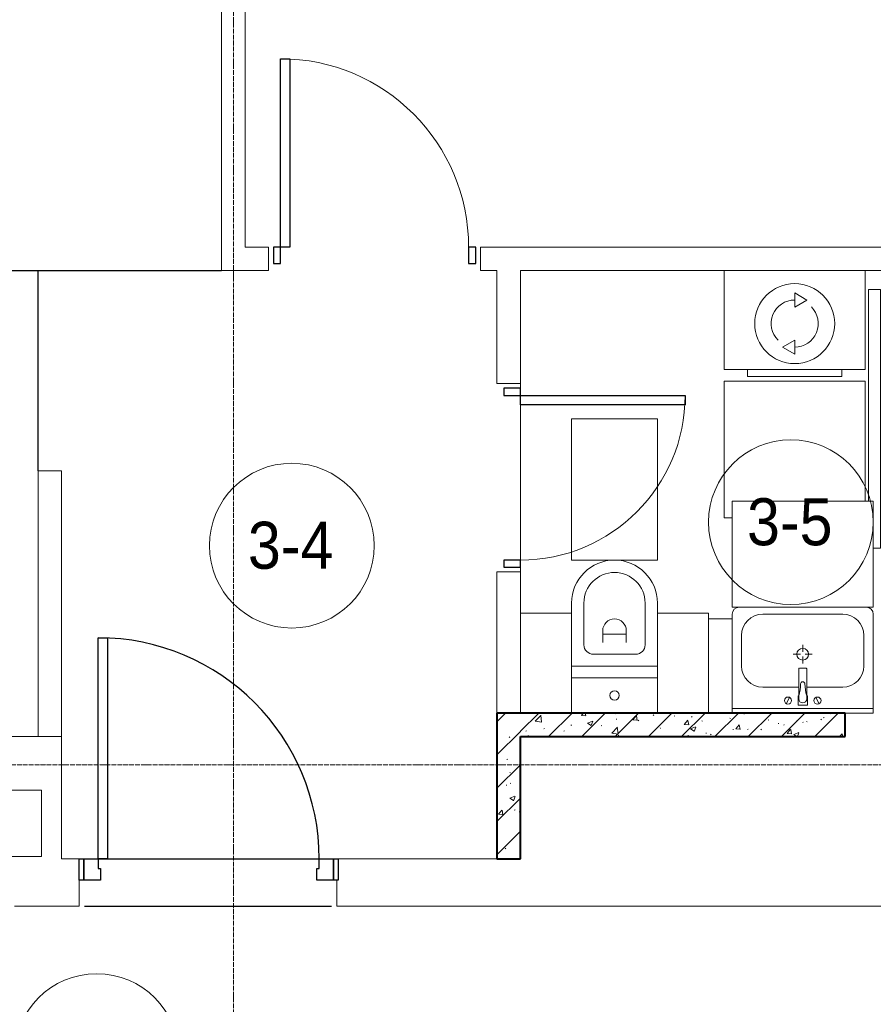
# Model space of a CAD drawing. Header units: millimetres. Extents: x 5617 to 106797, y 7718 to 221433.
# Tile 23 of 50: x 41944 to 45572, y 69782 to 73966. Entities that reach past the tile are written whole.
import ezdxf

# ---------------------------------------------------------------- set-up
doc = ezdxf.new("R2010")
doc.units = ezdxf.units.MM
doc.linetypes.add('ADSK_Линия сетки', pattern=[25, 20, -2.5, 0, -2.5])
doc.linetypes.add('Линия сетки', pattern=[25, 20, -2.5, 0, -2.5])
for name, color, linetype, lineweight in [('Двери', 7, 'Continuous', 18), ('Каркас_Импост', 7, 'Continuous', 30), ('Марки помещений', 7, 'Continuous', 20), ('Мебель', 7, 'Continuous', 18), ('Монтажный зазор', 7, 'Continuous', 30), ('Оси', 7, 'Continuous', 9), ('Панель', 7, 'Continuous', 30), ('Перекрытия', 7, 'Continuous', 18), ('Сантехнические приборы', 7, 'Continuous', 18), ('Стены', 7, 'Continuous', 18), ('Стены разрез', 7, 'Continuous', 40), ('Электрооборудование', 7, 'Continuous', 18)]:
    doc.layers.add(name, color=color, linetype=linetype, lineweight=lineweight)
doc.layers.add('Линии', color=7, linetype='Continuous', lineweight=9, true_color=0x00a600)
doc.styles.add('Arial_3', font='arial.ttf', dxfattribs={"width": 0.9, "height": 200})
pattern_1 = [(50, (0, 0), (218.62117, -19.1268), [22.86, -251.46]), (355, (0, 0), (-42.29187, 229.2684), [18.288, -201.168]), (100.451, (18.22, -1.6), (176.33107, 210.13963), [19.428, -213.708]), (46.184, (0, 60.96), (325.29495, -50.45164), [34.29, -377.19]), (96.636, (27.1, 56.76), (284.883, 296.91266), [29.142, -320.562]), (351.184, (0, 60.96), (284.8858, 296.9107), [27.432, -301.752]), (21, (30.48, 45.72), (181.93753, -122.71832), [22.86, -251.46]), (326, (30.48, 45.72), (74.16223, 221.0262), [18.288, -201.168]), (71.451, (45.64, 35.5), (256.10035, 98.30526), [19.428, -213.708]), (37.5, (0, 0), (3.70639, 101.465895), [3.353, -195.377, 3.353, -200.863, -201.93]), (37.5, (0, 0), (3.70639, 101.465895), [-402.946, 3.353, -198.577]), (7.5, (0, 0), (80.18358, 120.21653), [3.353, -113.081, 3.353, -190.805, -76.962]), (7.5, (0, 0), (80.18358, 120.21653), [-310.591, 3.353, -73.609]), (327.5, (-67.97, 0), (162.708646, -6.87497), [3.353, -72.847, 3.353, -234.391, -315.468]), (327.5, (-67.97, 0), (162.708646, -6.87497), [-313.944, 3.353, -312.115]), (317.5, (-98.45, 0), (177.75468, 30.51183), [3.353, -95.707, 3.353, -154.534, -224.028]), (317.5, (-98.45, 0), (177.75468, 30.51183), [-256.946, 3.353, -220.675])]
pattern_2 = [(45, (0, 0), (-70.71068, 70.71068), [])]

# ---------------------------------------------------------------- blocks, each defined once
blk = doc.blocks.new('MR_Зона обслуживания - MR_Зона обслуживания-2637390-МКСС_K3_L22__72_750_')
at = {"layer": 'Мебель', "color": 254, "lineweight": 9, "true_color": 0xcccccc}
for p, q in [((182.5, 0), (-182.5, 0)), ((-182.5, 0), (-182.5, -600)), ((182.5, -600), (182.5, 0)), ((-182.5, -600), (182.5, -600))]:
    blk.add_line(p, q, dxfattribs=at)
blk = doc.blocks.new('MR_Зона обслуживания - MR_Зона обслуживания-2637393-МКСС_K3_L22__72_750_')
at = {"layer": 'Мебель', "color": 254, "lineweight": 9, "true_color": 0xcccccc}
for p, q in [((-108.75, 0), (-108.75, -425)), ((108.75, -425), (108.75, 0)), ((-108.75, -425), (108.75, -425))]:
    blk.add_line(p, q, dxfattribs=at)
blk = doc.blocks.new('MR_Зона обслуживания - MR_Зона обслуживания-V1-МКСС_K3_L22__72_750_')
at = {"layer": 'Мебель', "color": 254, "lineweight": 9, "true_color": 0xcccccc}
for p, q in [((108.75, -425), (108.75, 0)), ((-108.75, -400), (-108.75, -425)), ((-108.75, -425), (108.75, -425))]:
    blk.add_line(p, q, dxfattribs=at)
blk = doc.blocks.new('MR_Зона обслуживания - MR_Зона обслуживания-V10-МКСС_K3_L22__72_750_')
at = {"layer": 'Мебель', "color": 254, "lineweight": 9, "true_color": 0xcccccc}
for p, q in [((550, 0), (-550, 0)), ((-550, 0), (-550, -50)), ((550, -30), (550, 0)), ((-550, -50), (350, -50))]:
    blk.add_line(p, q, dxfattribs=at)
blk = doc.blocks.new('MR_Зона обслуживания - MR_Зона обслуживания-2637421-МКСС_K3_L22__72_750_')
at = {"layer": 'Мебель', "color": 254, "lineweight": 9, "true_color": 0xcccccc}
for p, q in [((300, 450), (-300, 450)), ((-300, 450), (-300, 0)), ((300, 0), (300, 450)), ((-300, 0), (300, 0))]:
    blk.add_line(p, q, dxfattribs=at)
blk = doc.blocks.new('MR_Зона обслуживания - MR_Зона обслуживания-V11-МКСС_K3_L22__72_750_')
at = {"layer": 'Мебель', "color": 254, "lineweight": 9, "true_color": 0xcccccc}
for p, q in [((50, 400), (-50, 400)), ((-50, 400), (-50, 0)), ((50, 0), (50, 400))]:
    blk.add_line(p, q, dxfattribs=at)
blk = doc.blocks.new('MR_Зона обслуживания - MR_Зона обслуживания-2637433-МКСС_K3_L22__72_750_')
at = {"layer": 'Мебель', "color": 254, "lineweight": 9, "true_color": 0xcccccc}
for p, q in [((300, 580), (265.9, 580)), ((300, 0), (300, 580)), ((-300, 510), (-300, 0)), ((-300, 0), (300, 0))]:
    blk.add_line(p, q, dxfattribs=at)
blk = doc.blocks.new('A_DOR_Door - Вн_3_Одинарная_900x2100-2785946-МКСС_K3_L22__72_750_')
at = {"layer": 'Двери', "color": 254, "lineweight": 30, "true_color": 0xcccccc}
for p, q in [((-400, 50), (-400, 850)), ((-400, 850), (-360, 850)), ((-400, 50), (-400, 850)), ((-360, 850), (-360, 50)), ((-430, 50), (-430, -20)), ((-400, 50), (-430, 50)), ((-360, 50), (-400, 50)), ((-400, -20), (-400, 50)), ((430, 50), (400, 50)), ((400, 50), (400, -20)), ((430, -20), (430, 50)), ((-430, -20), (-400, -20)), ((400, -20), (430, -20))]:
    blk.add_line(p, q, dxfattribs=at)
at = {"layer": 'Двери', "color": 254, "lineweight": 9, "true_color": 0xe5e5e5}
blk.add_arc((-400, 50), 800, 360, 90, dxfattribs=at)
blk = doc.blocks.new('A_DOR_Door - Вн_3_Одинарная_800x2100-2783145-МКСС_K3_L22__72_750_')
at = {"layer": 'Двери', "color": 254, "lineweight": 30, "true_color": 0xcccccc}
for p, q in [((-350, 50), (-350, 750)), ((-350, 750), (-310, 750)), ((-350, 50), (-350, 750)), ((-310, 750), (-310, 50)), ((-380, 50), (-380, -20)), ((-350, 50), (-380, 50)), ((-310, 50), (-350, 50)), ((-350, -20), (-350, 50)), ((380, 50), (350, 50)), ((350, 50), (350, -20)), ((380, -20), (380, 50)), ((-380, -20), (-350, -20)), ((350, -20), (380, -20))]:
    blk.add_line(p, q, dxfattribs=at)
at = {"layer": 'Двери', "color": 254, "lineweight": 9, "true_color": 0xe5e5e5}
blk.add_arc((-350, 50), 700, 360, 90, dxfattribs=at)
blk = doc.blocks.new('101_Дверь_Однопольная - _НЧ_Мет_900х2100_Квартира_Пр-3472144-МКСС_K3_L22__72_750_')
at = {"layer": 'Двери', "color": 7, "lineweight": 30, "true_color": 0xffffff}
for p, q in [((-527.7, 100), (522.3, 100)), ((-527.7, -100), (522.3, -100))]:
    blk.add_line(p, q, dxfattribs=at)
at = {"layer": 'Каркас_Импост', "color": 254, "true_color": 0xcccccc}
for p, q in [((-530, 100), (-470, 100)), ((-530, 10), (-530, 100)), ((-470, 100), (-470, 60)), ((470, 100), (530, 100)), ((470, 60), (470, 100)), ((530, 100), (530, 10)), ((-470, 60), (-460, 60)), ((-460, 60), (-460, 10)), ((460, 60), (470, 60)), ((460, 10), (460, 60)), ((-460, 10), (-530, 10)), ((530, 10), (460, 10))]:
    blk.add_line(p, q, dxfattribs=at)
at = {"layer": 'Монтажный зазор', "color": 254, "true_color": 0xcccccc}
for p, q in [((-550, 100), (-530, 100)), ((-550, 10), (-550, 100)), ((-530, 100), (-530, 10)), ((530, 10), (530, 100)), ((530, 100), (550, 100)), ((550, 100), (550, 10)), ((-530, 10), (-550, 10)), ((550, 10), (530, 10))]:
    blk.add_line(p, q, dxfattribs=at)
at = {"layer": 'Панель', "color": 254, "true_color": 0xcccccc}
for p, q in [((-470, 1040), (-430, 1040)), ((-470, 100), (-470, 1040)), ((-430, 1040), (-430, 100)), ((-430, 100), (-470, 100))]:
    blk.add_line(p, q, dxfattribs=at)
blk.add_arc((-470, 100), 940, 0, 90, dxfattribs=at)
blk = doc.blocks.new('MR_Унитаз напольный - Санузел с ванной-2507020-МКСС_K3_L22__72_750_')
at = {"layer": 'Сантехнические приборы', "color": 253, "true_color": 0xaaaaaa}
for p, q in [((-182.5, 200), (-182.5, 50)), ((182.5, 200), (-182.5, 200)), ((182.5, 50), (182.5, 200)), ((-182.5, 50), (182.5, 50)), ((182.5, 50), (-182.5, 50)), ((-182.5, 50), (-182.5, 0)), ((182.5, 0), (182.5, 50)), ((-182.5, 0), (182.5, 0)), ((182.5, 0), (-182.5, 0)), ((-182.5, 0), (-182.5, -267.5)), ((182.5, -267.5), (182.5, 0)), ((-90, -50), (90, -50)), ((-130, -267.5), (-130, -90)), ((-50, -150), (-50, -100)), ((50, -100), (50, -150)), ((130, -90), (130, -267.5)), ((-50, -135), (50, -135))]:
    blk.add_line(p, q, dxfattribs=at)
for centre, radius, start, end in [((0, 125), 20, 0, 180), ((0, 125), 20, 180, 0), ((-90, -90), 40, 90, 180), ((90, -90), 40, 360, 90), ((0, -150), 50, 180, 0), ((0, -267.5), 182.5, 180, 360), ((0, -267.5), 130, 180, 0)]:
    blk.add_arc(centre, radius, start, end, dxfattribs=at)
blk = doc.blocks.new('MR_Тумба-Умывальник с зеркалом - Тумба-умывальник_600-2637418-МКСС_K3_L22__72_750_')
at = {"layer": 'Сантехнические приборы', "color": 253, "true_color": 0xaaaaaa}
for p, q in [((-300, 0), (-300, 420)), ((-270, 450), (270, 450)), ((-170, 420), (170, 420)), ((300, 420), (300, 0)), ((-260, 200), (-260, 330)), ((260, 330), (260, 200)), ((0, 290), (0, 260)), ((-10, 250), (-40, 250)), ((0, 210), (0, 240)), ((40, 250), (10, 250)), ((-17, 73.1), (-17, 187.9)), ((-14, 190.9), (14, 190.9)), ((17, 187.9), (17, 73.1)), ((-17, 110), (-170, 110)), ((170, 110), (17, 110)), ((-69.7, 39.8), (-55.6, 66.3)), ((-20, 73.1), (-17, 73.1)), ((-20, 33.1), (-20, 73.1)), ((-17, 60), (-17, 73.1)), ((17, 73.1), (17, 60)), ((17, 73.1), (20, 73.1)), ((20, 73.1), (20, 33.1)), ((69.7, 39.8), (55.6, 66.3)), ((-300, 20), (300, 20)), ((300, 0), (-300, 0)), ((20, 33.1), (-20, 33.1))]:
    blk.add_line(p, q, dxfattribs=at)
for centre, radius, start, end in [((-270, 420), 30, 90, 180), ((-170, 330), 90, 90, 180), ((170, 330), 90, 0, 90), ((270, 420), 30, 0, 90), ((0, 250), 25, 360, 180), ((0, 250), 25, 180, 360), ((-170, 200), 90, 180, 270), ((-14, 187.9), 3, 90, 180), ((-14, 187.9), 3, 105, 165), ((14, 187.9), 3, 0, 90), ((14, 187.9), 3, 15, 75), ((170, 200), 90, 270, 0), ((0, 124.1), 9.19, 0, 180), ((-217.6, 129.9), 208.5, 344.1823, 358.4054), ((217.6, 129.9), 208.5, 181.5946, 195.8177), ((-62.7, 53.1), 15, 0, 180), ((-62.7, 53.1), 15, 180, 0), ((0, 60), 17, 180, 0), ((62.7, 53.1), 15, 0, 180), ((62.7, 53.1), 15, 180, 0)]:
    blk.add_arc(centre, radius, start, end, dxfattribs=at)
blk = doc.blocks.new('MR_Стиральная машина - Стиральная машина_450-2637432-МКСС_K3_L22__72_750_')
at = {"layer": 'Электрооборудование', "color": 253, "true_color": 0xaaaaaa}
for p, q in [((-300, 420), (300, 420)), ((-300, 0), (-300, 420)), ((-200, 450), (200, 450)), ((-200, 420), (-200, 450)), ((200, 450), (200, 420)), ((300, 420), (300, 0)), ((0, 355), (52, 325)), ((0, 295), (0, 355)), ((52, 325), (0, 295)), ((-52, 125), (0, 155)), ((0, 155), (0, 95)), ((0, 95), (-52, 125)), ((300, 0), (-300, 0))]:
    blk.add_line(p, q, dxfattribs=at)
for radius, start, end in [(170, 0, 180), (100, 90, 225), (100, 270, 45), (170, 180, 0)]:
    blk.add_arc((0, 225), radius, start, end, dxfattribs=at)
blk = doc.blocks.new('135_SLK_K3_AR_rvt-1-МКСС_K3_L22__72_750_')
at = {"layer": 'Стены разрез', "lineweight": 9, "true_color": 0xcccccc}
h = blk.add_hatch(dxfattribs=at)
h.set_pattern_fill('FP_1', color=254, style=0, pattern_type=2)
h.set_pattern_definition(pattern_1)
h.paths.add_polyline_path([(91170, 70400), (91170, 71020), (91070, 71020), (91070, 70400)])
h = blk.add_hatch(dxfattribs=at)
h.set_pattern_fill('FP_2', color=254, style=0, pattern_type=2)
h.set_pattern_definition(pattern_2)
h.paths.add_polyline_path([(91170, 70400), (91170, 71020), (91070, 71020), (91070, 70400)])
h = blk.add_hatch(dxfattribs=at)
h.set_pattern_fill('FP_1', color=254, style=0, pattern_type=2)
h.set_pattern_definition(pattern_1)
h.paths.add_polyline_path([(92050, 70920), (92550, 70920), (92550, 71020), (91170, 71020), (91170.8, 70920), (92036.4, 70920)])
h = blk.add_hatch(dxfattribs=at)
h.set_pattern_fill('FP_2', color=254, style=0, pattern_type=2)
h.set_pattern_definition(pattern_2)
h.paths.add_polyline_path([(92050, 70920), (92550, 70920), (92550, 71020), (91170, 71020), (91170.8, 70920), (92036.4, 70920)])
at = {"layer": 'Перекрытия', "color": 254, "true_color": 0xcccccc}
for p, q in [((91170, 72400), (91170, 72420)), ((91170, 72420), (91170, 72400)), ((91170, 71670), (91170, 72330)), ((91170, 72330), (91170, 71670)), ((91170, 71620), (91170, 71640)), ((91170, 71640), (91170, 71620)), ((92550, 71020), (92650, 71020)), ((92650, 71020), (92670, 71020)), ((86850, 70920), (89120, 70920)), ((89220, 70920), (89220, 70400)), ((89220, 70400), (89295, 70400)), ((89415, 70400), (90315, 70400)), ((90315, 70400), (89415, 70400)), ((90395, 70400), (91070, 70400)), ((89295, 70310), (89295, 70200)), ((90389.3, 70200), (90389.3, 70310)), ((89295, 70200), (89020, 70200)), ((92752.5, 70200), (90389.3, 70200))]:
    blk.add_line(p, q, dxfattribs=at)
at = {"layer": 'Стены', "color": 254, "true_color": 0xcccccc}
for p, q in [((89900, 73000), (89900, 76997.5)), ((90000, 76997.5), (90000, 73000)), ((89900, 73000), (89900, 72900)), ((90000, 73000), (90100, 73000)), ((90100, 72900), (90100, 73000)), ((91000, 73000), (91070, 73000)), ((91000, 73000), (91000, 72900)), ((91170, 73000), (91070, 73000)), ((91170, 73000), (93450, 73000)), ((86350, 72900.4), (89900, 72900.4)), ((89119.6, 72899.6), (86350, 72899.6)), ((89119.6, 72050), (89119.6, 72899.6)), ((89900, 72899.6), (89120.4, 72899.6)), ((89120.4, 72899.6), (89120.4, 72050)), ((89900, 72899.6), (89900, 72900.4)), ((90100, 72900), (89900, 72900)), ((91070, 72900), (91000, 72900)), ((91070, 72420), (91070, 72900)), ((91170, 72900), (91170, 72420)), ((93450, 72900), (91170, 72900)), ((91070, 72420), (91170, 72420)), ((89119.6, 72050), (89120.4, 72050)), ((89120, 70920), (89120, 72050)), ((89220, 72050), (89120, 72050)), ((89220, 72050), (89220, 70920)), ((91070, 71020), (91070, 71620)), ((91170, 71620), (91070, 71620)), ((91170, 71620), (91170, 71445)), ((89220, 70920), (89120, 70920))]:
    blk.add_line(p, q, dxfattribs=at)
at = {"layer": 'Стены разрез', "color": 254, "true_color": 0xcccccc}
for p, q in [((91070, 71020), (91070, 70400)), ((91170, 71020), (91070, 71020)), ((92550, 71020), (91170, 71020)), ((92550, 70920), (92550, 71020)), ((91170, 70920), (92550, 70920)), ((91170, 70400), (91170, 70920)), ((91070, 70400), (91170, 70400))]:
    blk.add_line(p, q, dxfattribs=at)
at = {"layer": 'Двери', "color": 254, "lineweight": 18, "true_color": 0xe5e5e5}
for name, p in [('A_DOR_Door - Вн_3_Одинарная_900x2100-2785946-МКСС_K3_L22__72_750_', (90550, 72950)), ('101_Дверь_Однопольная - _НЧ_Мет_900х2100_Квартира_Пр-3472144-МКСС_K3_L22__72_750_', (89845, 70300))]:
    blk.add_blockref(name, p, dxfattribs=at)
at = {"layer": 'Двери', "color": 254, "lineweight": 18, "true_color": 0xe5e5e5, "rotation": 270}
blk.add_blockref('A_DOR_Door - Вн_3_Одинарная_800x2100-2783145-МКСС_K3_L22__72_750_', (91120, 72020), dxfattribs=at)
at = {"layer": 'Мебель', "color": 254, "lineweight": 18, "true_color": 0xe5e5e5}
for name, p, rotation in [('MR_Зона обслуживания - MR_Зона обслуживания-V10-МКСС_K3_L22__72_750_', (92700, 72270), 269.9999999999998), ('MR_Зона обслуживания - MR_Зона обслуживания-2637433-МКСС_K3_L22__72_750_', (92335.9, 72430), 180), ('MR_Зона обслуживания - MR_Зона обслуживания-2637390-МКСС_K3_L22__72_750_', (91570, 71670), 180), ('MR_Зона обслуживания - MR_Зона обслуживания-2637393-МКСС_K3_L22__72_750_', (91278.7, 71020), 180), ('MR_Зона обслуживания - MR_Зона обслуживания-V1-МКСС_K3_L22__72_750_', (91861.2, 71020), 180)]:
    blk.add_blockref(name, p, dxfattribs=dict(at, rotation=rotation))
for name, p in [('MR_Зона обслуживания - MR_Зона обслуживания-2637421-МКСС_K3_L22__72_750_', (92370, 71470)), ('MR_Зона обслуживания - MR_Зона обслуживания-V11-МКСС_K3_L22__72_750_', (92020, 71020))]:
    blk.add_blockref(name, p, dxfattribs=at)
at = {"layer": 'Сантехнические приборы', "color": 253, "lineweight": 18, "true_color": 0xaaaaaa, "rotation": 180}
blk.add_blockref('MR_Унитаз напольный - Санузел с ванной-2507020-МКСС_K3_L22__72_750_', (91570, 71220), dxfattribs=at)
at = {"layer": 'Сантехнические приборы', "color": 253, "lineweight": 18, "true_color": 0xaaaaaa}
blk.add_blockref('MR_Тумба-Умывальник с зеркалом - Тумба-умывальник_600-2637418-МКСС_K3_L22__72_750_', (92370, 71020), dxfattribs=at)
at = {"layer": 'Электрооборудование', "color": 253, "lineweight": 18, "true_color": 0xaaaaaa, "rotation": 180}
blk.add_blockref('MR_Стиральная машина - Стиральная машина_450-2637432-МКСС_K3_L22__72_750_', (92335.9, 72900), dxfattribs=at)
blk = doc.blocks.new('050_Марка_Помещение - Номер-620969-МКСС_K3_L22__72_750_')
at = {"layer": 'Марки помещений'}
blk.add_circle((0, 0), 3.5, dxfattribs=at)

msp = doc.modelspace()

# ---------------------------------------------------------------- linework, layer by layer
at = {"layer": 'Линии', "color": 0, "lineweight": 18}
for p, q in [((41437.1, 70692.1), (42036.2, 70692.1)), ((42036.2, 70692.1), (42036.2, 70410)), ((42036.2, 70410), (41437.1, 70410))]:
    msp.add_line(p, q, dxfattribs=at)
at = {"layer": 'Оси', "linetype": 'Линия сетки'}
msp.add_line((42851.8, 56613.5), (42851.8, 77580), dxfattribs=at)
at = {"layer": 'Оси', "linetype": 'ADSK_Линия сетки'}
msp.add_line((73201.8, 70800), (25651, 70800), dxfattribs=at)

# ---------------------------------------------------------------- block references
at = {"lineweight": 5}
msp.add_blockref('135_SLK_K3_AR_rvt-1-МКСС_K3_L22__72_750_', (-47098.2, 0), dxfattribs=at)
at = {"layer": 'Марки помещений', "xscale": 99.99999999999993, "yscale": 99.99999999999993, "zscale": 99.99999999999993}
for p in [(45221.5, 71831.2), (43100.2, 71731.4), (42270.7, 69562.5)]:
    msp.add_blockref('050_Марка_Помещение - Номер-620969-МКСС_K3_L22__72_750_', p, dxfattribs=at)

# ---------------------------------------------------------------- texts
at = {"layer": 'Марки помещений', "lineweight": 9, "char_height": 200, "width": 447.342, "attachment_point": 1, "style": 'Arial_3'}
for s, insert in [('3-5', (45035, 71932.9)), ('3-4', (42913.6, 71833.1))]:
    msp.add_mtext(s, dxfattribs=dict(at, insert=insert))

doc.saveas('drawing.dxf')
